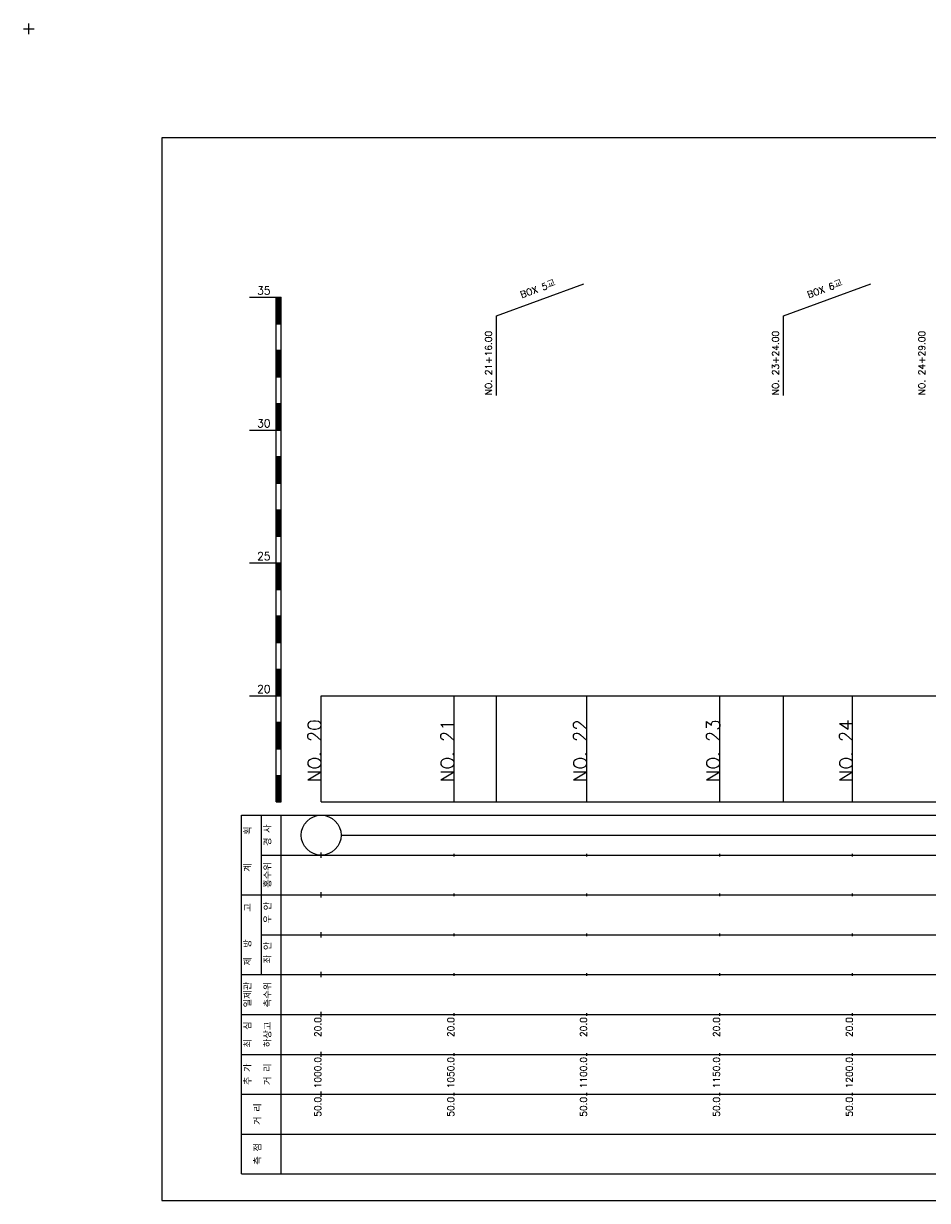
# Model space of a CAD drawing. Extents: x -3223 to 3521, y -191 to 2351.
# Tile 13 of 17: x 2834 to 3174, y 1008 to 1451. Entities that reach past the tile are written whole.
import ezdxf
from ezdxf.enums import TextEntityAlignment as Align

# ---------------------------------------------------------------- set-up
doc = ezdxf.new("R2010")
doc.units = 0
doc.header["$LTSCALE"] = 5
for name, color, linetype in [('BOX', 5, 'CONTINUOUS'), ('DT1', 3, 'CONTINUOUS'), ('LT1', 4, 'CONTINUOUS'), ('ST1', 7, 'CONTINUOUS')]:
    doc.layers.add(name, color=color, linetype=linetype)
doc.styles.add('GHS', font='ROMANS.shx', dxfattribs={"bigfont": 'GHS.shx'})

msp = doc.modelspace()

# ---------------------------------------------------------------- linework, layer by layer
at = {"layer": 'BOX'}
msp.add_lwpolyline([(2885.57, 1008), (3485.57, 1008), (3485.57, 1408), (2885.57, 1408), (2885.57, 1008)], dxfattribs=at)
at = {"layer": 'DT1'}
for p, q in [((2945.57, 1189.08), (2945.57, 1191.08)), ((2995.57, 1189.58), (2995.57, 1190.58)), ((3045.57, 1189.58), (3045.57, 1190.58)), ((3095.57, 1189.58), (3095.57, 1190.58)), ((3145.57, 1189.58), (3145.57, 1190.58))]:
    msp.add_line(p, q, dxfattribs=at)
at = {"layer": 'LT1', "linetype": 'CONTINUOUS'}
for p, q in [((3011.57, 1341), (3044.46, 1352.97)), ((3119.57, 1341), (3152.46, 1352.97)), ((3011.57, 1311), (3011.57, 1341)), ((3119.57, 1311), (3119.57, 1341))]:
    msp.add_line(p, q, dxfattribs=at)
at = {"layer": 'LT1'}
for p, q in [((2918.57, 1348), (2928.57, 1348)), ((2928.57, 1158), (2928.57, 1348)), ((2928.57, 1348), (2930.57, 1348)), ((2929.07, 1347.8), (2929.07, 1338.2)), ((2929.57, 1347.8), (2929.57, 1338.2)), ((2930.07, 1347.8), (2930.07, 1338.2)), ((2930.57, 1158), (2930.57, 1348)), ((2928.57, 1338), (2930.57, 1338)), ((2928.57, 1328), (2930.57, 1328)), ((2929.07, 1327.8), (2929.07, 1318.2)), ((2929.57, 1327.8), (2929.57, 1318.2)), ((2930.07, 1327.8), (2930.07, 1318.2)), ((2928.57, 1318), (2930.57, 1318)), ((2928.57, 1308), (2930.57, 1308)), ((2929.07, 1307.8), (2929.07, 1298.2)), ((2929.57, 1307.8), (2929.57, 1298.2)), ((2930.07, 1307.8), (2930.07, 1298.2)), ((2918.57, 1298), (2928.57, 1298)), ((2928.57, 1298), (2930.57, 1298)), ((2928.57, 1288), (2930.57, 1288)), ((2929.07, 1287.8), (2929.07, 1278.2)), ((2929.57, 1287.8), (2929.57, 1278.2)), ((2930.07, 1287.8), (2930.07, 1278.2)), ((2928.57, 1278), (2930.57, 1278)), ((2928.57, 1268), (2930.57, 1268)), ((2929.07, 1267.8), (2929.07, 1258.2)), ((2929.57, 1267.8), (2929.57, 1258.2)), ((2930.07, 1267.8), (2930.07, 1258.2)), ((2928.57, 1258), (2930.57, 1258)), ((2918.57, 1248), (2928.57, 1248)), ((2928.57, 1248), (2930.57, 1248)), ((2929.07, 1247.8), (2929.07, 1238.2)), ((2929.57, 1247.8), (2929.57, 1238.2)), ((2930.07, 1247.8), (2930.07, 1238.2)), ((2928.57, 1238), (2930.57, 1238)), ((2928.57, 1228), (2930.57, 1228)), ((2929.07, 1227.8), (2929.07, 1218.2)), ((2929.57, 1227.8), (2929.57, 1218.2)), ((2930.07, 1227.8), (2930.07, 1218.2)), ((2928.57, 1218), (2930.57, 1218)), ((2928.57, 1208), (2930.57, 1208)), ((2929.07, 1207.8), (2929.07, 1198.2)), ((2929.57, 1207.8), (2929.57, 1198.2)), ((2930.07, 1207.8), (2930.07, 1198.2)), ((2918.57, 1198), (2928.57, 1198)), ((2928.57, 1198), (2930.57, 1198)), ((2945.57, 1158), (2945.57, 1198)), ((2995.57, 1158), (2995.57, 1198)), ((3011.57, 1158), (3011.57, 1198)), ((3045.57, 1158), (3045.57, 1198)), ((3095.57, 1158), (3095.57, 1198)), ((3119.57, 1158), (3119.57, 1198)), ((3145.57, 1158), (3145.57, 1198)), ((2928.57, 1188), (2930.57, 1188)), ((2929.07, 1187.8), (2929.07, 1178.2)), ((2929.57, 1187.8), (2929.57, 1178.2)), ((2930.07, 1187.8), (2930.07, 1178.2)), ((2928.57, 1178), (2930.57, 1178)), ((2928.57, 1168), (2930.57, 1168)), ((2929.07, 1167.8), (2929.07, 1158.2)), ((2929.57, 1167.8), (2929.57, 1158.2)), ((2930.07, 1167.8), (2930.07, 1158.2)), ((2928.57, 1158), (2930.57, 1158)), ((2945.57, 1158), (3445.57, 1158)), ((2945.57, 1137), (2945.57, 1139)), ((2995.57, 1137.5), (2995.57, 1138.5)), ((3045.57, 1137.5), (3045.57, 1138.5)), ((3095.57, 1137.5), (3095.57, 1138.5)), ((3145.57, 1137.5), (3145.57, 1138.5)), ((2945.57, 1122), (2945.57, 1124)), ((2995.57, 1122.5), (2995.57, 1123.5)), ((3045.57, 1122.5), (3045.57, 1123.5)), ((3095.57, 1122.5), (3095.57, 1123.5)), ((3145.57, 1122.5), (3145.57, 1123.5)), ((2945.57, 1107), (2945.57, 1109)), ((2995.57, 1107.5), (2995.57, 1108.5)), ((3045.57, 1107.5), (3045.57, 1108.5)), ((3095.57, 1107.5), (3095.57, 1108.5)), ((3145.57, 1107.5), (3145.57, 1108.5)), ((2945.57, 1092), (2945.57, 1094)), ((2995.57, 1092.5), (2995.57, 1093.5)), ((3045.57, 1092.5), (3045.57, 1093.5)), ((3095.57, 1092.5), (3095.57, 1093.5)), ((3145.57, 1092.5), (3145.57, 1093.5)), ((2945.57, 1077), (2945.57, 1079)), ((2995.57, 1077.5), (2995.57, 1078.5)), ((3045.57, 1077.5), (3045.57, 1078.5)), ((3095.57, 1077.5), (3095.57, 1078.5)), ((3145.57, 1077.5), (3145.57, 1078.5)), ((2945.57, 1062), (2945.57, 1064)), ((2995.57, 1062.5), (2995.57, 1063.5)), ((3045.57, 1062.5), (3045.57, 1063.5)), ((3095.57, 1062.5), (3095.57, 1063.5)), ((3145.57, 1062.5), (3145.57, 1063.5)), ((2945.57, 1047), (2945.57, 1049)), ((2995.57, 1047.5), (2995.57, 1048.5)), ((3045.57, 1047.5), (3045.57, 1048.5)), ((3095.57, 1047.5), (3095.57, 1048.5)), ((3145.57, 1047.5), (3145.57, 1048.5))]:
    msp.add_line(p, q, dxfattribs=at)
msp.add_lwpolyline([(2945.57, 1198), (2995.57, 1198), (3045.57, 1198), (3095.57, 1198), (3145.57, 1198), (3195.57, 1198), (3245.57, 1198), (3295.57, 1198), (3345.57, 1198), (3395.57, 1198), (3445.57, 1198)], dxfattribs=at)
at = {"layer": 'ST1'}
for p, q in [((2833.57, 1449), (2837.57, 1449)), ((2835.57, 1447), (2835.57, 1451)), ((2915.57, 1018), (2915.57, 1153)), ((2915.57, 1153), (3458.57, 1153)), ((2923.07, 1123), (2923.07, 1153)), ((2930.57, 1018), (2930.57, 1153)), ((2923.07, 1138), (3458.57, 1138)), ((2915.57, 1123), (3458.57, 1123)), ((2923.07, 1093), (2923.07, 1123)), ((2923.07, 1108), (3458.57, 1108)), ((2915.57, 1093), (3458.57, 1093)), ((2915.57, 1078), (3458.57, 1078)), ((2915.57, 1063), (3458.57, 1063)), ((2915.57, 1048), (3458.57, 1048)), ((2915.57, 1033), (3458.57, 1033)), ((2915.57, 1018), (3458.57, 1018))]:
    msp.add_line(p, q, dxfattribs=at)
at = {"layer": 'ST1', "linetype": 'CONTINUOUS'}
msp.add_line((2953.07, 1145.5), (3438.07, 1145.5), dxfattribs=at)
msp.add_circle((2945.57, 1145.5), 7.5, dxfattribs=at)

# ---------------------------------------------------------------- texts
at = {"layer": 'DT1', "style": 'GHS'}
for s, p in [('35', (2926.57, 1349)), ('30', (2926.57, 1299)), ('25', (2926.57, 1249)), ('20', (2926.57, 1199))]:
    msp.add_text(s, height=3, dxfattribs=at).set_placement(p, align=Align.RIGHT)
at = {"layer": 'DT1', "linetype": 'CONTINUOUS', "style": 'GHS'}
for s, rotation, p in [('BOX 5교', 20, (3027.57, 1349.99)), ('BOX 6교', 20, (3135.57, 1349.99)), ('  획', 90, (2919.32, 1145.5)), ('경 사', 90, (2926.82, 1145.5)), ('홍수위', 90, (2926.82, 1130.5)), ('   계', 90, (2919.32, 1130.5)), ('   고', 90, (2919.32, 1115.5)), (' 우 안', 90, (2926.82, 1115.5)), (' 제  방', 90, (2919.32, 1100.5)), (' 좌 안', 90, (2926.82, 1100.5)), ('일제관', 90, (2919.32, 1085.5)), ('측수위', 90, (2926.82, 1085.5)), ('최  심', 90, (2919.32, 1070.5)), ('하상고', 90, (2926.82, 1070.5)), ('추 가', 90, (2919.32, 1055.5)), ('거 리', 90, (2926.82, 1055.5)), ('거 리', 90, (2923.07, 1040.5)), ('측 점', 90, (2923.07, 1025.5))]:
    msp.add_text(s, height=2.5, rotation=rotation, dxfattribs=at).set_placement(p, align=Align.CENTER)
for s, p in [('NO. 21+16.00 ', (3009.82, 1311.12)), ('NO. 23+24.00 ', (3117.82, 1311.12)), ('NO. 24+29.00 ', (3172.82, 1311.12))]:
    msp.add_text(s, height=2.5, rotation=90, dxfattribs=at).set_placement(p)
at = {"layer": 'DT1', "style": 'GHS'}
for s, height, p in [('NO. 20', 5, (2945.57, 1189.08)), ('NO. 21', 5, (2995.57, 1189.08)), ('NO. 22', 5, (3045.57, 1189.08)), ('NO. 23', 5, (3095.57, 1189.08)), ('NO. 24', 5, (3145.57, 1189.08)), (' 20.0', 2.5, (2945.57, 1077)), (' 20.0', 2.5, (2995.57, 1077)), (' 20.0', 2.5, (3045.57, 1077)), (' 20.0', 2.5, (3095.57, 1077)), (' 20.0', 2.5, (3145.57, 1077)), ('  1000.0', 2.5, (2945.57, 1062)), ('  1050.0', 2.5, (2995.57, 1062)), ('  1100.0', 2.5, (3045.57, 1062)), ('  1150.0', 2.5, (3095.57, 1062)), ('  1200.0', 2.5, (3145.57, 1062)), ('  50.0', 2.5, (2945.57, 1047)), ('  50.0', 2.5, (2995.57, 1047)), ('  50.0', 2.5, (3045.57, 1047)), ('  50.0', 2.5, (3095.57, 1047)), ('  50.0', 2.5, (3145.57, 1047))]:
    msp.add_text(s, height=height, rotation=90, dxfattribs=at).set_placement(p, align=Align.RIGHT)

doc.saveas('drawing.dxf')
